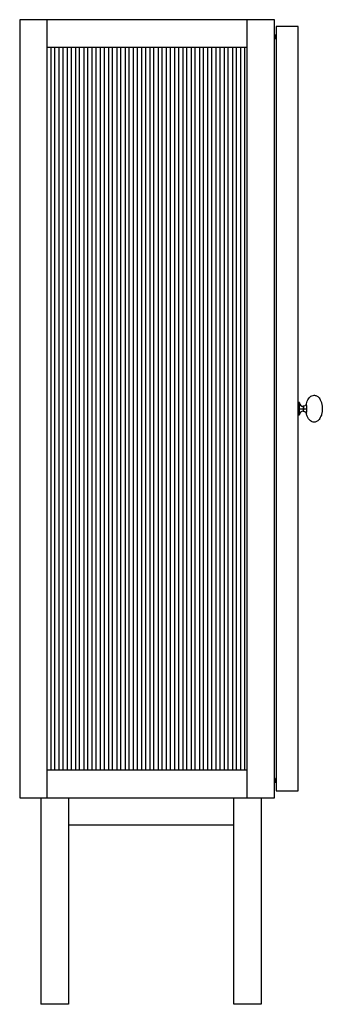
# Paper-space layout '_Left' of a CAD drawing. Header units: millimetres. Extents: x -184 to 255, y -5 to 1425.
import ezdxf

# ---------------------------------------------------------------- set-up
doc = ezdxf.new("R2010")
doc.units = ezdxf.units.MM

psp = doc.layouts.new('_Left')

# ---------------------------------------------------------------- linework, layer by layer
at = {"color": 7, "linetype": 'Continuous', "lineweight": 25}
for p, q in [((185.7, 1425.2), (-184.3, 1425.2)), ((-184.3, 1425.2), (-184.3, 295.2)), ((-144.3, 295.2), (-144.3, 1425.2)), ((145.7, 1425.2), (145.7, 295.2)), ((185.7, 295.2), (185.7, 1425.2)), ((185.7, 1402.5), (188.3, 1402.5)), ((220.3, 1415.2), (188.3, 1415.2)), ((188.3, 1415.2), (188.3, 305.2)), ((220.3, 305.2), (220.3, 1415.2)), ((185.7, 1401), (186.1, 1401)), ((185.7, 1398.5), (186.1, 1398.5)), ((186.1, 1398.5), (186.1, 1401)), ((187.1, 1398.5), (187.1, 1397.6)), ((187.1, 1397.6), (187.2, 1397.4)), ((187.1, 1397.6), (187.2, 1397.4)), ((187.5, 1401), (187.5, 1398.5)), ((187.5, 1401), (187.6, 1401)), ((187.5, 1398.5), (187.6, 1398.5)), ((187.8, 1401), (188.3, 1401)), ((187.8, 1398.5), (187.8, 1401)), ((187.8, 1398.5), (188.3, 1398.5)), ((188, 1401), (188, 1398.5)), ((188.3, 1401), (188.3, 1398.5)), ((188.3, 1401), (188.3, 1398.5)), ((188.3, 1401), (188.3, 1401)), ((188.3, 1398.5), (188.3, 1398.5)), ((-144.3, 1385.2), (145.7, 1385.2)), ((-139.3, 1385.2), (-139.3, 335.2)), ((-133.3, 335.2), (-133.3, 1385.2)), ((-127.3, 1385.2), (-127.3, 335.2)), ((-121.3, 335.2), (-121.3, 1385.2)), ((-115.3, 1385.2), (-115.3, 335.2)), ((-109.3, 335.2), (-109.3, 1385.2)), ((-103.3, 1385.2), (-103.3, 335.2)), ((-97.3, 335.2), (-97.3, 1385.2)), ((-91.3, 1385.2), (-91.3, 335.2)), ((-85.3, 335.2), (-85.3, 1385.2)), ((-79.3, 1385.2), (-79.3, 335.2)), ((-73.3, 335.2), (-73.3, 1385.2)), ((-67.3, 1385.2), (-67.3, 335.2)), ((-61.3, 335.2), (-61.3, 1385.2)), ((-55.3, 1385.2), (-55.3, 335.2)), ((-49.3, 335.2), (-49.3, 1385.2)), ((-43.3, 1385.2), (-43.3, 335.2)), ((-37.3, 335.2), (-37.3, 1385.2)), ((-31.3, 1385.2), (-31.3, 335.2)), ((-25.3, 335.2), (-25.3, 1385.2)), ((-19.3, 1385.2), (-19.3, 335.2)), ((-13.3, 335.2), (-13.3, 1385.2)), ((-7.3, 1385.2), (-7.3, 335.2)), ((-1.3, 335.2), (-1.3, 1385.2)), ((4.7, 1385.2), (4.7, 335.2)), ((10.7, 335.2), (10.7, 1385.2)), ((16.7, 1385.2), (16.7, 335.2)), ((22.7, 335.2), (22.7, 1385.2)), ((28.7, 1385.2), (28.7, 335.2)), ((34.7, 335.2), (34.7, 1385.2)), ((40.7, 1385.2), (40.7, 335.2)), ((46.7, 335.2), (46.7, 1385.2)), ((52.7, 1385.2), (52.7, 335.2)), ((58.7, 335.2), (58.7, 1385.2)), ((64.7, 1385.2), (64.7, 335.2)), ((70.7, 335.2), (70.7, 1385.2)), ((76.7, 1385.2), (76.7, 335.2)), ((82.7, 335.2), (82.7, 1385.2)), ((88.7, 1385.2), (88.7, 335.2)), ((94.7, 335.2), (94.7, 1385.2)), ((100.7, 1385.2), (100.7, 335.2)), ((106.7, 335.2), (106.7, 1385.2)), ((112.7, 1385.2), (112.7, 335.2)), ((118.7, 335.2), (118.7, 1385.2)), ((124.7, 1385.2), (124.7, 335.2)), ((130.7, 335.2), (130.7, 1385.2)), ((136.7, 1385.2), (136.7, 335.2)), ((142.7, 335.2), (142.7, 1385.2)), ((222.3, 869), (220.3, 869)), ((220.3, 860.2), (222.3, 860.2)), ((227.3, 860.2), (228.6, 860.2)), ((220.3, 851.5), (222.3, 851.5)), ((145.7, 335.2), (-144.3, 335.2)), ((185.7, 321.9), (186.1, 321.9)), ((185.7, 319.4), (186.1, 319.4)), ((185.7, 317.9), (188.3, 317.9)), ((185.9, 317.9), (185.7, 317.9)), ((186.1, 319.4), (186.1, 321.9)), ((187.2, 323), (187.1, 322.8)), ((187.1, 322.8), (187.1, 321.9)), ((187.5, 321.9), (187.5, 319.4)), ((187.5, 321.9), (187.5, 321.9)), ((187.5, 319.4), (187.6, 319.4)), ((187.8, 321.9), (188.3, 321.9)), ((187.8, 319.4), (187.8, 321.9)), ((187.8, 319.4), (188.3, 319.4)), ((188, 321.9), (188, 319.4)), ((188.3, 321.9), (188.3, 319.4)), ((188.3, 321.9), (188.3, 319.4)), ((188.3, 321.9), (188.3, 321.9)), ((188.3, 319.4), (188.3, 319.4)), ((188.3, 305.2), (220.3, 305.2)), ((-184.3, 295.2), (185.7, 295.2)), ((-153.4, 295.2), (-153.4, -4.8)), ((-113.4, 295.2), (-113.4, -4.8)), ((126.6, -4.8), (126.6, 295.2)), ((166.6, 295.2), (166.6, -4.8)), ((126.6, 255.2), (-113.4, 255.2)), ((-113.4, -4.8), (-153.4, -4.8)), ((166.6, -4.8), (126.6, -4.8))]:
    psp.add_line(p, q, dxfattribs=at)
for centre, radius, start, end in [((186, 1402.7), 0.2, 90, 180.017), ((227.3, 868.7), 5, 180, 269.9803), ((227.3, 851.7), 5, 89.9803, 180), ((186, 317.8), 0.2, 130.3791, 270), ((186, 317.8), 0.2, 180.017, 270)]:
    psp.add_arc(centre, radius, start, end, dxfattribs=at)
for points, knots in [([(188.3, 1402.6), (188.1, 1402.6), (187.4, 1402.6), (186.6, 1402.6), (186, 1402.6), (185.7, 1402.6), (185.8, 1402.6), (185.8, 1402.6)], [0, 0, 0, 0, 0.194228, 0.469793, 0.745358, 0.999947, 1, 1, 1, 1]), ([(188.3, 1402.7), (188.1, 1402.7), (187.4, 1402.7), (186.6, 1402.7), (185.9, 1402.7), (185.9, 1402.7), (185.8, 1402.7)], [0, 0, 0, 0, 0.194849, 0.471295, 0.747741, 1, 1, 1, 1]), ([(188.3, 1402.9), (188.1, 1402.9), (187.5, 1402.9), (186.7, 1402.9), (186.1, 1402.9), (186, 1402.9), (186, 1402.9)], [0, 0, 0, 0, 0.190405, 0.4672957, 0.7441864, 1, 1, 1, 1]), ([(185.7, 1398.5), (185.7, 1398.5), (185.7, 1398.5), (185.7, 1398.5), (185.7, 1398.5)], [0, 0, 0, 0, 0.814678, 1, 1, 1, 1]), ([(187.1, 1397.6), (187.1, 1397.6), (187.1, 1397.6), (187.5, 1397.6), (187.9, 1397.6), (188.2, 1397.6), (188.3, 1397.6)], [0, 0, 0, 0, 0.268088, 0.558265, 0.848442, 1, 1, 1, 1]), ([(187.2, 1397.4), (187.2, 1397.4), (187.2, 1397.4), (187.6, 1397.4), (187.9, 1397.4), (188.2, 1397.4), (188.3, 1397.4)], [0, 0, 0, 0, 0.281926, 0.563852, 0.845778, 1, 1, 1, 1]), ([(187.2, 1397.4), (187.2, 1397.4), (187.2, 1397.4), (187.6, 1397.4), (187.9, 1397.4), (188.2, 1397.4), (188.3, 1397.4)], [0, 0, 0, 0, 0.281926, 0.563852, 0.845778, 1, 1, 1, 1]), ([(232.2, 867.5), (232.6, 868.8), (233.3, 871.2), (235, 874.5), (237.3, 877.3), (240.1, 879.3), (242.3, 879.6), (243.3, 879.7)], [0, 0, 0, 0, 0.219746, 0.431387, 0.625355, 0.825379, 1, 1, 1, 1]), ([(243.3, 879.7), (243.9, 879.7), (245, 879.6), (246.8, 878.9), (248.8, 877.7), (250.7, 875.7), (252.6, 872.9), (254.1, 869.2), (255.1, 864.9), (255.4, 860.2), (255.1, 855.5), (254.1, 851.2), (252.6, 847.5), (250.7, 844.7), (248.8, 842.7), (246.8, 841.5), (245, 840.8), (243.9, 840.7), (243.3, 840.7)], [0, 0, 0, 0, 0.0319748, 0.0692646, 0.1139982, 0.1686043, 0.2351142, 0.3141446, 0.4039267, 0.5, 0.5960733, 0.6858554, 0.7648858, 0.8313957, 0.8860018, 0.9307354, 0.9680252, 1, 1, 1, 1]), ([(222.3, 860.2), (222.3, 860.9), (222.3, 862.4), (222.3, 864.6), (222.3, 866.5), (222.3, 867.9), (222.3, 868.8), (222.3, 868.9), (222.3, 869)], [0, 0, 0, 0, 0.157007, 0.325353, 0.5, 0.674647, 0.842993, 1, 1, 1, 1]), ([(222.3, 851.5), (222.3, 851.5), (222.3, 851.6), (222.3, 852.5), (222.3, 853.9), (222.3, 855.8), (222.3, 858), (222.3, 859.5), (222.3, 860.2)], [0, 0, 0, 0, 0.1570071, 0.3253532, 0.5, 0.6746468, 0.8429929, 1, 1, 1, 1]), ([(222.3, 860.2), (222.4, 860.2), (222.6, 860.2), (223.9, 860.2), (225.6, 860.2), (226.8, 860.2), (227.3, 860.2)], [0, 0, 0, 0, 0.270261, 0.562429, 0.789736, 1, 1, 1, 1]), ([(232.2, 867.5), (232, 867), (231.7, 866), (230.5, 864.7), (229, 863.9), (227.9, 863.8), (227.3, 863.7)], [0, 0, 0, 0, 0.242999, 0.499998, 0.756998, 1, 1, 1, 1]), ([(228.6, 860.2), (228.6, 860.4), (228.6, 860.9), (228.4, 861.8), (228, 862.7), (227.6, 863.4), (227.4, 863.7), (227.3, 863.8), (227.4, 863.7), (227.4, 863.7)], [0, 0, 0, 0, 0.12411, 0.24875, 0.496335, 0.743715, 0.868279, 0.992515, 1, 1, 1, 1]), ([(227.3, 863.7), (227.3, 863.7), (227.3, 863.6), (227.3, 862.8), (227.3, 861.6), (227.3, 860.6), (227.3, 860.2)], [0, 0, 0, 0, 0.240108, 0.5, 0.759892, 1, 1, 1, 1]), ([(227.3, 860.2), (227.3, 859.8), (227.3, 858.8), (227.3, 857.6), (227.3, 856.8), (227.3, 856.7), (227.3, 856.7)], [0, 0, 0, 0, 0.240108, 0.5, 0.759892, 1, 1, 1, 1]), ([(227.4, 856.7), (227.4, 856.7), (227.4, 856.7), (227.6, 857), (227.9, 857.6), (228.4, 858.5), (228.6, 859.4), (228.6, 859.9), (228.6, 860.1)], [0, 0, 0, 0, 0.117634, 0.243945, 0.495284, 0.746682, 0.873263, 1, 1, 1, 1]), ([(228.6, 860.1), (228.6, 860.1), (228.6, 860.2), (228.6, 860.2), (228.6, 860.2)], [0, 0, 0, 0, 0.559998, 1, 1, 1, 1]), ([(228.6, 860.1), (229.1, 860.1), (230.1, 860.1), (231.7, 860.1), (232.5, 860), (232.9, 860)], [0, 0, 0, 0, 0.276547, 0.562656, 1, 1, 1, 1]), ([(232.9, 860), (232.9, 861), (232.9, 862.9), (232.6, 865), (232.4, 866.3), (232.3, 867), (232.2, 867.4), (232.2, 867.5), (232.2, 867.5)], [0, 0, 0, 0, 0.273599, 0.533484, 0.656549, 0.774343, 0.88863, 1, 1, 1, 1]), ([(232.2, 852.9), (232.2, 852.9), (232.2, 853), (232.3, 853.4), (232.4, 854), (232.6, 855.2), (232.9, 857.2), (232.9, 859.1), (232.9, 860)], [0, 0, 0, 0, 0.111866, 0.226225, 0.344551, 0.467151, 0.72648, 1, 1, 1, 1]), ([(227.3, 856.7), (227.9, 856.6), (229, 856.5), (230.5, 855.7), (231.7, 854.4), (232, 853.4), (232.2, 852.9)], [0, 0, 0, 0, 0.2430038, 0.5000062, 0.7570053, 1, 1, 1, 1]), ([(243.3, 840.7), (242.5, 840.8), (240.6, 841), (238, 842.5), (235.6, 845), (233.5, 848.6), (232.6, 851.4), (232.2, 852.9)], [0, 0, 0, 0, 0.147041, 0.31122, 0.497376, 0.741744, 1, 1, 1, 1]), ([(185.7, 321.9), (185.7, 321.9), (185.7, 321.9), (185.7, 321.9), (185.7, 321.9)], [0, 0, 0, 0, 0.185322, 1, 1, 1, 1]), ([(185.8, 317.8), (185.8, 317.8), (185.9, 317.8), (186.6, 317.8), (187.4, 317.8), (188.1, 317.8), (188.3, 317.8)], [0, 0, 0, 0, 0.254563, 0.530157, 0.805752, 1, 1, 1, 1]), ([(188.3, 317.6), (188.1, 317.6), (187.5, 317.6), (186.7, 317.6), (186.1, 317.6), (186, 317.6), (186, 317.6)], [0, 0, 0, 0, 0.190405, 0.467296, 0.744186, 1, 1, 1, 1]), ([(186, 317.6), (186, 317.6), (186.1, 317.6), (186.7, 317.6), (187.5, 317.6), (188.1, 317.6), (188.3, 317.6)], [0, 0, 0, 0, 0.255814, 0.532704, 0.809595, 1, 1, 1, 1]), ([(188.3, 322.8), (188.2, 322.8), (187.9, 322.8), (187.5, 322.8), (187.1, 322.8), (187.1, 322.8), (187.1, 322.8)], [0, 0, 0, 0, 0.151558, 0.441735, 0.731912, 1, 1, 1, 1]), ([(188.3, 323), (188.2, 323), (187.9, 323), (187.6, 323), (187.2, 323), (187.2, 323), (187.2, 323)], [0, 0, 0, 0, 0.154222, 0.436148, 0.718074, 1, 1, 1, 1])]:
    psp.add_open_spline(points, degree=3, knots=knots, dxfattribs=at)
for points in [[(186.1, 1401), (186.3, 1401), (186.7, 1401), (187.1, 1401), (187.4, 1401), (187.5, 1401), (187.5, 1401)], [(186.1, 1398.5), (186.3, 1398.5), (186.7, 1398.5), (187.1, 1398.5), (187.4, 1398.5), (187.5, 1398.5), (187.5, 1398.5)], [(186.1, 321.9), (186.3, 321.9), (186.7, 321.9), (187.1, 321.9), (187.4, 321.9), (187.5, 321.9), (187.5, 321.9)], [(186.1, 319.4), (186.3, 319.4), (186.7, 319.4), (187.1, 319.4), (187.4, 319.4), (187.5, 319.4), (187.5, 319.4)]]:
    psp.add_open_spline(points, degree=3, dxfattribs=at)

doc.saveas('drawing.dxf')
